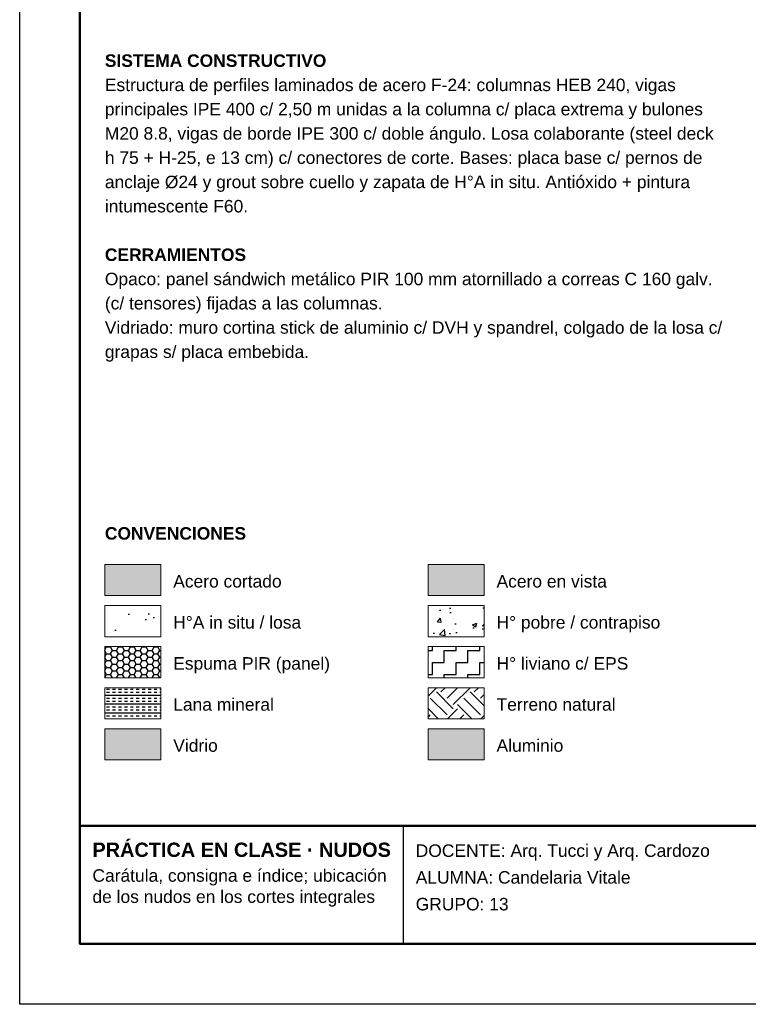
# Model space of a CAD drawing. Header units: millimetres. Extents: x 6 to 4194, y 6 to 5934.
# Tile 1 of 7: x 6 to 2350, y 6 to 3172. Entities that reach past the tile are written whole.
import ezdxf

# ---------------------------------------------------------------- set-up
doc = ezdxf.new("R2010")
doc.units = ezdxf.units.MM
doc.header["$LTSCALE"] = 20
for name, color, linetype in [('X-MARCO', 7, 'Continuous'), ('X-ROTULO', 7, 'Continuous'), ('X-TEXTOS', 7, 'Continuous')]:
    doc.layers.add(name, color=color, linetype=linetype)
doc.styles.add('ARIAL', font='arial.ttf')
doc.styles.add('ARIAL-B', font='arialbd.ttf')

msp = doc.modelspace()

# ---------------------------------------------------------------- hatches: boundary and pattern name
at = {"layer": 'X-TEXTOS', "true_color": 0x4d545c}
h = msp.add_hatch(color=251, dxfattribs=at)
h.dxf.hatch_style = 1
h.paths.add_polyline_path([(280, 1420), (460, 1420), (460, 1320), (280, 1320)])
at = {"layer": 'X-TEXTOS', "true_color": 0xdfe3e7}
h = msp.add_hatch(color=254, dxfattribs=at)
h.dxf.hatch_style = 1
h.paths.add_polyline_path([(1320, 1420), (1500, 1420), (1500, 1320), (1320, 1320)])
at = {"layer": 'X-TEXTOS'}
h = msp.add_hatch(dxfattribs=at)
h.set_pattern_fill('AR-CONC', color=256, scale=1.2)
h.paths.add_polyline_path([(280, 1288), (460, 1288), (460, 1188), (280, 1188)])
h = msp.add_hatch(dxfattribs=at)
h.set_pattern_fill('AR-CONC', color=256, scale=0.8)
h.paths.add_polyline_path([(1320, 1288), (1500, 1288), (1500, 1188), (1320, 1188)])
h = msp.add_hatch(dxfattribs=at)
h.set_pattern_fill('HONEY', color=256, scale=4)
h.paths.add_polyline_path([(280, 1156), (460, 1156), (460, 1056), (280, 1056)])
h = msp.add_hatch(dxfattribs=at)
h.set_pattern_fill('ZIGZAG', color=256, scale=6)
h.paths.add_polyline_path([(1320, 1156), (1500, 1156), (1500, 1056), (1320, 1056)])
h = msp.add_hatch(dxfattribs=at)
h.set_pattern_fill('INSUL', color=256, scale=3)
h.paths.add_polyline_path([(280, 1024), (460, 1024), (460, 924), (280, 924)])
h = msp.add_hatch(dxfattribs=at)
h.set_pattern_fill('EARTH', color=256, scale=12, angle=45)
h.paths.add_polyline_path([(1320, 1024), (1500, 1024), (1500, 924), (1320, 924)])
at = {"layer": 'X-TEXTOS', "true_color": 0xbfe3f0}
h = msp.add_hatch(color=254, dxfattribs=at)
h.dxf.hatch_style = 1
h.paths.add_polyline_path([(280, 892), (460, 892), (460, 792), (280, 792)])
at = {"layer": 'X-TEXTOS', "true_color": 0x9aa3ab}
h = msp.add_hatch(color=253, dxfattribs=at)
h.dxf.hatch_style = 1
h.paths.add_polyline_path([(1320, 892), (1500, 892), (1500, 792), (1320, 792)])

# ---------------------------------------------------------------- linework, layer by layer
at = {"layer": 'X-MARCO', "lineweight": 30}
msp.add_lwpolyline([(6, 5934), (4194, 5934), (4194, 6), (6, 6)], close=True, dxfattribs=at)
at = {"layer": 'X-MARCO', "lineweight": 50}
msp.add_lwpolyline([(200, 5740), (4000, 5740), (4000, 200), (200, 200)], close=True, dxfattribs=at)
at = {"layer": 'X-ROTULO', "lineweight": 50}
msp.add_lwpolyline([(200, 580), (4000, 580), (4000, 200), (200, 200)], close=True, dxfattribs=at)
at = {"layer": 'X-ROTULO', "lineweight": 25}
msp.add_lwpolyline([(1240, 580), (1240, 200)], dxfattribs=at)
at = {"layer": 'X-TEXTOS', "lineweight": 13}
for points in [[(280, 1420), (460, 1420), (460, 1320), (280, 1320)], [(1320, 1420), (1500, 1420), (1500, 1320), (1320, 1320)], [(280, 1288), (460, 1288), (460, 1188), (280, 1188)], [(1320, 1288), (1500, 1288), (1500, 1188), (1320, 1188)], [(280, 1156), (460, 1156), (460, 1056), (280, 1056)], [(1320, 1156), (1500, 1156), (1500, 1056), (1320, 1056)], [(280, 1024), (460, 1024), (460, 924), (280, 924)], [(1320, 1024), (1500, 1024), (1500, 924), (1320, 924)], [(280, 892), (460, 892), (460, 792), (280, 792)], [(1320, 892), (1500, 892), (1500, 792), (1320, 792)]]:
    msp.add_lwpolyline(points, close=True, dxfattribs=at)

# ---------------------------------------------------------------- texts
at = {"layer": 'X-ROTULO'}
for s, height, style, p in [('PRÁCTICA EN CLASE · NUDOS', 45.824, 'ARIAL-B', (240, 480)), ('DOCENTE: Arq. Tucci y Arq. Cardozo', 40.096, 'ARIAL', (1280, 480)), ('Carátula, consigna e índice; ubicación', 40.096, 'ARIAL', (240, 400)), ('ALUMNA: Candelaria Vitale', 40.096, 'ARIAL', (1280, 394)), ('de los nudos en los cortes integrales', 40.096, 'ARIAL', (240, 332)), ('GRUPO: 13', 40.1, 'ARIAL', (1280, 308))]:
    msp.add_text(s, height=height, dxfattribs=dict(at, style=style)).set_placement(p)
at = {"layer": 'X-TEXTOS'}
for s, height, style, p in [('SISTEMA CONSTRUCTIVO', 40.096, 'ARIAL-B', (280, 3020)), ('Estructura de perfiles laminados de acero F-24: columnas HEB 240, vigas', 40.096, 'ARIAL', (280, 2942)), ('principales IPE 400 c/ 2,50 m unidas a la columna c/ placa extrema y bulones', 40.096, 'ARIAL', (280, 2864)), ('M20 8.8, vigas de borde IPE 300 c/ doble ángulo. Losa colaborante (steel deck', 40.096, 'ARIAL', (280, 2786)), ('h 75 + H-25, e 13 cm) c/ conectores de corte. Bases: placa base c/ pernos de', 40.096, 'ARIAL', (280, 2708)), ('anclaje Ø24 y grout sobre cuello y zapata de H°A in situ. Antióxido + pintura', 40.096, 'ARIAL', (280, 2630)), ('intumescente F60.', 40.096, 'ARIAL', (280, 2552)), ('CERRAMIENTOS', 40.096, 'ARIAL-B', (280, 2396)), ('Opaco: panel sándwich metálico PIR 100 mm atornillado a correas C 160 galv.', 40.096, 'ARIAL', (280, 2318)), ('(c/ tensores) fijadas a las columnas.', 40.096, 'ARIAL', (280, 2240)), ('Vidriado: muro cortina stick de aluminio c/ DVH y spandrel, colgado de la losa c/', 40.096, 'ARIAL', (280, 2162)), ('grapas s/ placa embebida.', 40.096, 'ARIAL', (280, 2084)), ('CONVENCIONES', 40.096, 'ARIAL-B', (280, 1500)), ('Acero cortado', 40.096, 'ARIAL', (500, 1346)), ('Acero en vista', 40.096, 'ARIAL', (1540, 1346)), ('H°A in situ / losa', 40.096, 'ARIAL', (500, 1214)), ('H° pobre / contrapiso', 40.096, 'ARIAL', (1540, 1214)), ('Espuma PIR (panel)', 40.096, 'ARIAL', (500, 1082)), ('H° liviano c/ EPS', 40.096, 'ARIAL', (1540, 1082)), ('Lana mineral', 40.096, 'ARIAL', (500, 950)), ('Terreno natural', 40.096, 'ARIAL', (1540, 950)), ('Vidrio', 40.1, 'ARIAL', (500, 818)), ('Aluminio', 40.1, 'ARIAL', (1540, 818))]:
    msp.add_text(s, height=height, dxfattribs=dict(at, style=style)).set_placement(p)

doc.saveas('drawing.dxf')
